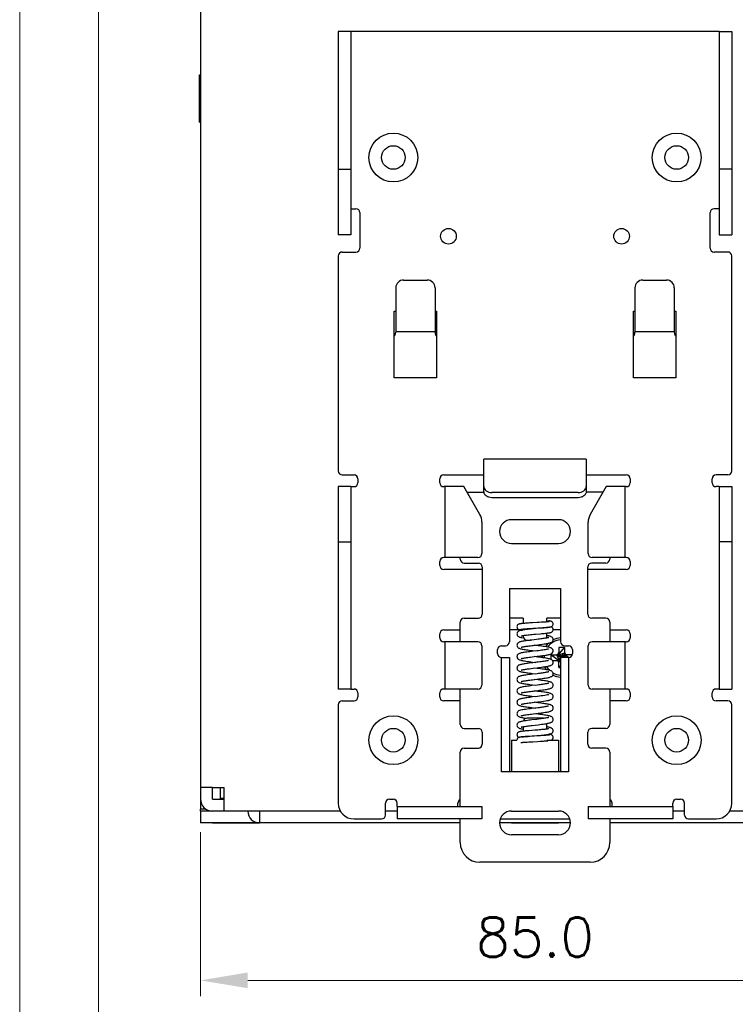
# Model space of a CAD drawing. Header units: millimetres. Extents: x 0 to 420, y 0 to 297.
# Tile 1 of 14: x 0 to 91, y 64 to 189. Entities that reach past the tile are written whole.
import ezdxf

# ---------------------------------------------------------------- set-up
doc = ezdxf.new("R2010")
doc.units = ezdxf.units.MM
doc.layers.get('0').update_dxf_attribs({"linetype": 'CONTINUOUS', "lineweight": 13})
doc.layers.get('Defpoints').update_dxf_attribs({"linetype": 'CONTINUOUS', "lineweight": 13})
doc.layers.add('Dimension', color=2, linetype='CONTINUOUS', lineweight=9)
doc.layers.add('Layer1', color=3, linetype='CONTINUOUS')
doc.styles.get("Standard").update_dxf_attribs({"font": 'romans.shx'})
doc.dimstyles.new('yutana', dxfattribs={"dimtxt": 3.5, "dimasz": 3, "dimexe": 1, "dimexo": 0.6, "dimgap": 1.5, "dimtad": 1, "dimdec": 1, "dimzin": 0, "dimdsep": 46, "dimtxsty": 'Standard', "dimcen": 0, "dimadec": 0, "dimazin": 0, "dimtp": 0.01, "dimtm": 0.01, "dimtfac": 1, "dimtdec": 1, "dimtmove": 0, "dimatfit": 3, "dimfxl": 1, "dimtolj": 1, "dimtzin": 0, "dimlwd": 0, "dimlwe": 0, "dimarcsym": 0})

# ---------------------------------------------------------------- blocks, each defined once
blk = doc.blocks.new('*D3')
at = {"layer": 'Defpoints', "color": 0, "ltscale": 5}
for p in [(22.98, 87.13), (107.98, 87.13), (107.98, 67.13)]:
    blk.add_point(p, dxfattribs=at)
at = {"layer": 'Dimension', "color": 0, "lineweight": 0, "ltscale": 5}
for p, q in [((22.98, 85.93), (22.98, 65.13)), ((107.98, 85.93), (107.98, 65.13)), ((28.98, 67.13), (101.98, 67.13))]:
    blk.add_line(p, q, dxfattribs=at)
at = {"layer": 'Dimension', "color": 0, "ltscale": 5}
for points in [[(28.98, 68.13), (28.98, 66.13), (22.98, 67.13)], [(101.98, 68.13), (101.98, 66.13), (107.98, 67.13)]]:
    blk.add_solid(points, dxfattribs=at)
at = {"layer": 'Dimension', "color": 0, "ltscale": 5, "insert": (65.48, 72.63), "char_height": 5, "attachment_point": 5}
blk.add_mtext('\\A1;85.0', dxfattribs=at)

msp = doc.modelspace()

# ---------------------------------------------------------------- linework, layer by layer
at = {"ltscale": 5}
for points in [[(0, 0), (420, 0), (420, 297), (0, 297)], [(10, 10), (410, 10), (410, 287), (10, 287)]]:
    msp.add_lwpolyline(points, close=True, dxfattribs=at)
at = {"layer": 'Layer1', "color": 7, "linetype": 'Continuous'}
for p, q in [((22.98, 208.12), (22.98, 88.88)), ((40.48, 187.63), (40.48, 161.83)), ((42.08, 187.63), (40.48, 187.63)), ((42.08, 187.63), (42.08, 161.83)), ((88.88, 187.63), (42.08, 187.63)), ((88.88, 187.63), (88.88, 161.83)), ((88.88, 187.63), (90.48, 187.63)), ((90.48, 187.63), (90.48, 161.83)), ((22.83, 176.13), (22.83, 182.13)), ((22.83, 182.13), (22.98, 182.13)), ((22.83, 176.13), (22.98, 176.13)), ((40.48, 170.13), (42.08, 170.13)), ((90.48, 170.13), (88.88, 170.13)), ((42.08, 165.13), (42.73, 165.13)), ((88.88, 165.13), (88.23, 165.13)), ((43.23, 164.63), (43.23, 160.13)), ((87.73, 160.13), (87.73, 164.63)), ((42.08, 161.83), (40.48, 161.83)), ((88.88, 161.83), (90.48, 161.83)), ((40.48, 159.13), (40.48, 131.83)), ((40.98, 159.63), (42.73, 159.63)), ((89.98, 159.63), (88.23, 159.63)), ((90.48, 131.83), (90.48, 159.13)), ((47.78, 155.07), (47.78, 149.43)), ((48.78, 156.07), (51.78, 156.07)), ((52.78, 155.07), (52.78, 149.43)), ((78.18, 155.07), (78.18, 149.43)), ((79.18, 156.07), (82.18, 156.07)), ((83.18, 155.07), (83.18, 149.43)), ((47.58, 143.63), (47.58, 152.13)), ((47.58, 152.13), (47.78, 152.13)), ((52.78, 152.13), (52.98, 152.13)), ((52.98, 152.13), (52.98, 143.63)), ((77.98, 152.13), (78.18, 152.13)), ((77.98, 143.63), (77.98, 152.13)), ((83.18, 152.13), (83.38, 152.13)), ((83.38, 152.13), (83.38, 143.63)), ((47.78, 149.53), (52.78, 149.53)), ((78.18, 149.53), (83.18, 149.53)), ((52.98, 143.63), (47.58, 143.63)), ((83.38, 143.63), (77.98, 143.63)), ((71.98, 133.33), (58.98, 133.33)), ((58.98, 129.84), (58.98, 133.33)), ((71.98, 133.33), (71.98, 129.84)), ((40.98, 131.33), (42.48, 131.33)), ((53.88, 131.33), (58.98, 131.33)), ((71.98, 131.33), (77.08, 131.33)), ((89.98, 131.33), (88.48, 131.33)), ((42.98, 130.83), (42.98, 130.33)), ((53.38, 130.33), (53.38, 130.83)), ((77.58, 130.83), (77.58, 130.33)), ((87.98, 130.33), (87.98, 130.83)), ((40.48, 129.83), (40.48, 104.13)), ((42.08, 129.83), (40.48, 129.83)), ((42.08, 129.83), (42.08, 104.13)), ((42.08, 129.83), (42.48, 129.83)), ((56.42, 129.83), (53.88, 129.83)), ((54.04, 129.83), (54.04, 120.83)), ((58.46, 126.3), (56.42, 129.83)), ((56.82, 129.13), (58.98, 129.13)), ((58.98, 129.19), (58.98, 129.84)), ((58.98, 129.17), (58.98, 129.13)), ((70.98, 129.07), (59.98, 129.07)), ((71.98, 129.84), (71.98, 129.13)), ((74.14, 129.13), (71.98, 129.13)), ((74.54, 129.83), (72.5, 126.3)), ((77.08, 129.83), (74.54, 129.83)), ((76.92, 120.83), (76.92, 129.83)), ((88.88, 129.83), (88.48, 129.83)), ((88.88, 129.83), (90.48, 129.83)), ((88.88, 129.83), (88.88, 104.13)), ((90.48, 129.83), (90.48, 104.13)), ((70.98, 128.43), (59.98, 128.43)), ((58.73, 125.3), (58.73, 121.33)), ((68.48, 125.63), (62.48, 125.63)), ((72.23, 121.33), (72.23, 125.3)), ((40.48, 122.83), (42.08, 122.83)), ((62.48, 122.63), (68.48, 122.63)), ((90.48, 122.83), (88.88, 122.83)), ((53.38, 119.83), (53.38, 120.33)), ((58.23, 120.83), (53.88, 120.83)), ((55.98, 120.63), (55.98, 120.83)), ((56.48, 120.13), (58.28, 120.13)), ((74.48, 120.13), (72.68, 120.13)), ((77.08, 120.83), (72.73, 120.83)), ((74.98, 120.83), (74.98, 120.63)), ((77.58, 120.33), (77.58, 119.83)), ((58.78, 119.33), (53.88, 119.33)), ((58.78, 119.63), (58.78, 113.63)), ((72.18, 113.63), (72.18, 119.63)), ((77.08, 119.33), (72.18, 119.33)), ((62.23, 116.9), (68.73, 116.9)), ((62.23, 116.9), (62.23, 110.13)), ((68.73, 116.9), (68.73, 110.13)), ((55.98, 110.13), (55.98, 112.63)), ((56.48, 113.13), (58.28, 113.13)), ((63.98, 113.13), (62.23, 113.13)), ((63.98, 113.13), (63.98, 112.46)), ((65.75, 112.57), (65.14, 112.53)), ((66.02, 112.59), (65.75, 112.57)), ((66.26, 112.6), (66.02, 112.59)), ((66.48, 112.61), (66.26, 112.6)), ((68.73, 113.13), (66.98, 113.13)), ((66.98, 112.65), (66.98, 113.13)), ((74.48, 113.13), (72.68, 113.13)), ((74.98, 112.63), (74.98, 110.13)), ((53.88, 111.63), (55.98, 111.63)), ((63.67, 111.63), (62.23, 111.63)), ((63.98, 111.76), (63.98, 111.63)), ((64.67, 111.81), (64.94, 111.82)), ((65.14, 112.53), (64.82, 112.52)), ((64.94, 111.82), (65.23, 111.84)), ((65.23, 111.84), (65.89, 111.88)), ((65.89, 111.88), (66.2, 111.9)), ((66.33, 111.87), (66.06, 111.84)), ((66.98, 111.93), (66.98, 111.95)), ((68.73, 111.63), (67.78, 111.63)), ((74.98, 111.63), (77.08, 111.63)), ((53.38, 110.63), (53.38, 111.13)), ((58.23, 110.13), (53.88, 110.13)), ((54.04, 110.13), (54.04, 104.13)), ((63.66, 110.69), (63.66, 110.69)), ((63.98, 110.93), (63.98, 110.83)), ((64.48, 110.33), (64.92, 110.33)), ((65.68, 110.43), (65.08, 110.35)), ((65.55, 111.1), (66.17, 111.15)), ((66.98, 110.83), (66.98, 111.23)), ((67, 110.92), (66.98, 110.93)), ((77.08, 110.13), (72.73, 110.13)), ((76.92, 104.13), (76.92, 110.13)), ((77.58, 111.13), (77.58, 110.63)), ((58.73, 109.63), (58.73, 104.63)), ((60.73, 108.63), (60.73, 109.13)), ((61.23, 109.63), (61.73, 109.63)), ((65.24, 109.67), (65.82, 109.74)), ((67.45, 109.36), (67.46, 109.36)), ((68.42, 108.43), (69.24, 109.4)), ((69.24, 109.4), (68.52, 109.4)), ((68.52, 109.4), (68.52, 108.74)), ((69.23, 109.63), (69.73, 109.63)), ((69.24, 109.4), (69.24, 108.74)), ((70.23, 109.13), (70.23, 108.63)), ((72.23, 104.63), (72.23, 109.63)), ((61.23, 108.13), (62.23, 108.13)), ((61.23, 93.63), (61.23, 108.13)), ((62.23, 108.13), (62.23, 93.63)), ((65.84, 108.18), (65.37, 108.24)), ((67.49, 108.49), (68.27, 108.49)), ((68.61, 107.67), (67.49, 108.49)), ((67.49, 108.49), (67.49, 107.9)), ((67.68, 107.77), (68.27, 107.77)), ((68.27, 108.49), (68.42, 108.59)), ((68.54, 107.83), (68.27, 108.49)), ((68.58, 107.68), (68.27, 107.77)), ((68.42, 107.68), (68.27, 107.77)), ((68.4, 108.29), (68.42, 108.59)), ((68.88, 108.13), (68.4, 108.3)), ((68.88, 108.13), (68.41, 108.33)), ((68.42, 108.59), (68.52, 108.74)), ((68.49, 108.44), (68.42, 108.39)), ((68.68, 107.65), (68.42, 107.68)), ((68.52, 107.52), (68.42, 107.68)), ((68.45, 108.51), (68.52, 108.74)), ((68.73, 108.08), (68.47, 107.99)), ((68.73, 108.07), (68.48, 107.96)), ((68.49, 108.44), (68.53, 108.47)), ((68.73, 107.61), (68.52, 107.52)), ((68.55, 107.8), (68.54, 107.83)), ((68.73, 107.98), (68.55, 107.79)), ((68.57, 107.77), (68.55, 107.8)), ((68.88, 108.13), (68.56, 108.48)), ((68.58, 107.74), (68.57, 107.77)), ((68.58, 107.74), (68.64, 107.66)), ((68.62, 108.51), (69.24, 108.74)), ((68.73, 107.79), (68.67, 107.65)), ((68.73, 107.64), (68.68, 107.65)), ((68.71, 107.65), (68.7, 107.65)), ((68.88, 108.13), (68.71, 108.55)), ((68.73, 107.71), (68.71, 107.65)), ((68.88, 108.13), (68.73, 108.55)), ((69.73, 108.13), (68.73, 108.13)), ((68.73, 108.13), (68.73, 93.63)), ((68.88, 108.13), (69.05, 108.62)), ((68.88, 108.13), (69.07, 108.61)), ((68.88, 108.13), (69.21, 108.49)), ((68.88, 108.13), (69.29, 108.3)), ((68.88, 108.13), (69.3, 108.28)), ((68.98, 108.62), (69.04, 108.62)), ((69.04, 108.62), (69.33, 108.59)), ((69.18, 108.55), (69.14, 108.6)), ((69.18, 108.55), (69.2, 108.52)), ((69.2, 108.58), (69.49, 108.49)), ((69.21, 108.58), (69.78, 108.14)), ((69.23, 108.45), (69.35, 108.13)), ((69.24, 108.74), (69.33, 108.59)), ((69.33, 108.59), (69.49, 108.49)), ((69.33, 108.19), (69.35, 108.13)), ((70.21, 108.49), (69.49, 108.49)), ((69.73, 108.13), (69.73, 93.63)), ((68.52, 106.86), (68.52, 107.52)), ((68.73, 107.12), (68.52, 106.86)), ((68.52, 106.86), (68.73, 106.86)), ((65.74, 106.08), (65.15, 106.01)), ((65.17, 106.11), (65.58, 106.06)), ((42.08, 104.13), (40.48, 104.13)), ((42.08, 104.13), (42.48, 104.13)), ((58.23, 104.13), (53.88, 104.13)), ((55.98, 99.63), (55.98, 104.13)), ((65, 104.68), (65.17, 104.66)), ((65.79, 104.64), (65.09, 104.56)), ((65.17, 104.66), (65.58, 104.61)), ((65.25, 103.87), (65.83, 103.94)), ((77.08, 104.13), (72.73, 104.13)), ((74.98, 104.13), (74.98, 99.63)), ((88.88, 104.13), (88.48, 104.13)), ((88.88, 104.13), (90.48, 104.13)), ((40.98, 102.63), (42.48, 102.63)), ((42.98, 103.63), (42.98, 103.13)), ((53.38, 103.13), (53.38, 103.63)), ((55.98, 102.63), (53.88, 102.63)), ((65.81, 103.19), (65.17, 103.12)), ((67.07, 103.38), (67.07, 103.38)), ((67.18, 102.69), (67.18, 102.69)), ((77.08, 102.63), (74.98, 102.63)), ((77.58, 103.63), (77.58, 103.13)), ((87.98, 103.13), (87.98, 103.63)), ((89.98, 102.63), (88.48, 102.63)), ((40.48, 102.13), (40.48, 89.63)), ((63.4, 101.34), (63.39, 101.34)), ((65.83, 101.74), (65.09, 101.66)), ((65.15, 102.41), (65.83, 102.49)), ((65.28, 101.75), (65.58, 101.71)), ((65.82, 102.39), (65.37, 102.44)), ((90.48, 89.63), (90.48, 102.13)), ((63.19, 101.06), (63.18, 100.99)), ((63.74, 100.74), (63.75, 100.74)), ((64.06, 100.07), (63.93, 100.04)), ((66.48, 100.43), (64.48, 100.43)), ((65.72, 100.28), (65.09, 100.21)), ((65.25, 100.97), (65.89, 101.05)), ((66.57, 100.39), (66.42, 100.37)), ((66.7, 100.41), (66.57, 100.39)), ((56.48, 99.13), (58.28, 99.13)), ((63.98, 99.35), (63.98, 98.77)), ((65.44, 98.89), (64.7, 98.83)), ((65.1, 99.51), (65.89, 99.6)), ((66.98, 99.75), (67.1, 99.78)), ((66.98, 99.05), (66.98, 99.75)), ((74.48, 99.13), (72.68, 99.13)), ((58.78, 98.63), (58.78, 97.13)), ((62.48, 97.63), (63.18, 97.63)), ((62.48, 97.63), (62.48, 93.63)), ((63.18, 98.33), (63.18, 98.33)), ((63.72, 98.04), (63.65, 98.03)), ((63.8, 98.04), (63.72, 98.04)), ((64.38, 98.11), (64.6, 98.12)), ((64.6, 98.12), (64.84, 98.14)), ((65.12, 98.14), (64.79, 98.12)), ((64.84, 98.14), (65.39, 98.19)), ((65.9, 98.18), (65.12, 98.14)), ((65.39, 98.19), (65.7, 98.21)), ((66.17, 98.2), (65.9, 98.18)), ((66.42, 98.22), (66.17, 98.2)), ((66.98, 98.26), (66.98, 98.34)), ((66.98, 97.63), (68.48, 97.63)), ((68.48, 97.63), (68.48, 93.63)), ((72.18, 97.13), (72.18, 98.63)), ((56.48, 96.63), (58.28, 96.63)), ((64.47, 97.4), (64.69, 97.41)), ((64.69, 97.41), (64.93, 97.43)), ((64.93, 97.43), (65.2, 97.44)), ((65.2, 97.44), (65.79, 97.48)), ((65.79, 97.48), (66.12, 97.5)), ((74.48, 96.63), (72.68, 96.63)), ((55.98, 89.23), (55.98, 96.13)), ((74.98, 96.13), (74.98, 89.23)), ((62.48, 93.63), (61.23, 93.63)), ((68.48, 93.63), (62.48, 93.63)), ((69.73, 93.63), (68.48, 93.63)), ((24.48, 91.63), (22.98, 91.63)), ((24.48, 91.63), (25.98, 91.63)), ((24.48, 90.13), (24.48, 91.63)), ((25.48, 91.63), (25.48, 90.23)), ((25.98, 88.63), (25.98, 91.63)), ((24.48, 90.13), (25.98, 90.13)), ((25.98, 90.23), (25.48, 90.23)), ((46.98, 90.13), (47.48, 90.13)), ((83.48, 90.13), (83.98, 90.13)), ((23.65, 88.88), (22.98, 88.88)), ((22.98, 88.63), (22.98, 88.88)), ((46.48, 88.13), (46.48, 89.63)), ((47.98, 89.23), (47.98, 89.63)), ((47.98, 89.23), (58.73, 89.23)), ((47.98, 89.23), (47.98, 87.63)), ((55.68, 89.23), (55.68, 89.63)), ((58.73, 89.23), (58.73, 87.63)), ((72.23, 89.23), (82.98, 89.23)), ((72.23, 89.23), (72.23, 87.63)), ((75.28, 89.23), (75.28, 89.63)), ((82.98, 89.23), (82.98, 89.63)), ((82.98, 89.23), (82.98, 87.63)), ((84.48, 88.13), (84.48, 89.63)), ((40.75, 88.63), (22.98, 88.63)), ((22.98, 88.63), (22.98, 87.13)), ((30.48, 88.63), (30.48, 87.08)), ((42.48, 87.63), (45.98, 87.63)), ((47.98, 88.63), (46.48, 88.63)), ((58.73, 87.63), (47.98, 87.63)), ((55.98, 84.63), (55.98, 87.63)), ((61.07, 87.63), (69.89, 87.63)), ((62.48, 88.63), (68.48, 88.63)), ((82.98, 87.63), (72.23, 87.63)), ((74.98, 87.63), (74.98, 84.63)), ((84.48, 88.63), (82.98, 88.63)), ((84.98, 87.63), (88.48, 87.63)), ((106.48, 88.63), (90.21, 88.63)), ((55.98, 87.13), (22.98, 87.13)), ((24.48, 87.08), (24.48, 87.13)), ((30.48, 87.08), (24.48, 87.08)), ((69.97, 87.13), (60.99, 87.13)), ((62.48, 87.08), (62.48, 87.13)), ((68.48, 87.08), (62.48, 87.08)), ((68.48, 87.08), (68.48, 87.13)), ((107.98, 87.13), (74.98, 87.13)), ((68.48, 85.63), (62.48, 85.63)), ((72.48, 82.13), (58.48, 82.13))]:
    msp.add_line(p, q, dxfattribs=at)
for points in [[(67.01, 112.66), (66.94, 112.65), (66.86, 112.64), (66.77, 112.64), (66.68, 112.63), (66.59, 112.62), (66.48, 112.61)], [(67.29, 112.69), (67.29, 112.69), (67.29, 112.69), (67.28, 112.69), (67.25, 112.68), (67.22, 112.68), (67.18, 112.67), (67.13, 112.67), (67.07, 112.66), (67.01, 112.66)], [(67.78, 112.38), (67.77, 112.45), (67.74, 112.54), (67.69, 112.61), (67.63, 112.67), (67.57, 112.7), (67.52, 112.73), (67.48, 112.74), (67.43, 112.75), (67.39, 112.76), (67.34, 112.77), (67.28, 112.78), (67.23, 112.78)], [(64.82, 112.52), (64.66, 112.51), (64.52, 112.5), (64.38, 112.49), (64.25, 112.48), (64.13, 112.47), (64.02, 112.46), (63.93, 112.45), (63.84, 112.44), (63.77, 112.44), (63.7, 112.43), (63.64, 112.42), (63.59, 112.41), (63.54, 112.4), (63.49, 112.39), (63.45, 112.38), (63.39, 112.36), (63.33, 112.32), (63.27, 112.27), (63.22, 112.19), (63.19, 112.1), (63.18, 112.03)], [(63.18, 112.03), (63.19, 111.96), (63.22, 111.87), (63.27, 111.8), (63.33, 111.74), (63.39, 111.7), (63.44, 111.68), (63.49, 111.67), (63.53, 111.66), (63.58, 111.65), (63.64, 111.64), (63.7, 111.63), (63.77, 111.62), (63.85, 111.61), (63.86, 111.61)], [(65.27, 111.77), (65.09, 111.76), (64.9, 111.74), (64.71, 111.72), (64.52, 111.7), (64.34, 111.68), (64.17, 111.66), (64.02, 111.64), (63.88, 111.62), (63.77, 111.6), (63.67, 111.58), (63.58, 111.55), (63.5, 111.53), (63.42, 111.5), (63.35, 111.45), (63.28, 111.39), (63.22, 111.31), (63.19, 111.21), (63.18, 111.14)], [(63.66, 111.72), (63.66, 111.72), (63.67, 111.72), (63.68, 111.72), (63.71, 111.72), (63.74, 111.73), (63.78, 111.73), (63.83, 111.74), (63.89, 111.75), (63.96, 111.75)], [(63.96, 111.75), (64.04, 111.76), (64.12, 111.77), (64.22, 111.78), (64.32, 111.78), (64.43, 111.79), (64.54, 111.8), (64.67, 111.81)], [(66.06, 111.84), (65.61, 111.8), (65.27, 111.77)], [(66.17, 111.15), (66.34, 111.17), (66.51, 111.18), (66.65, 111.2), (66.79, 111.21), (66.91, 111.22), (67.02, 111.24), (67.12, 111.25), (67.21, 111.26), (67.28, 111.27), (67.35, 111.28), (67.41, 111.29), (67.46, 111.31), (67.51, 111.32), (67.56, 111.34), (67.62, 111.38), (67.69, 111.43), (67.74, 111.51), (67.77, 111.6), (67.78, 111.68)], [(66.2, 111.9), (66.35, 111.91), (66.49, 111.91), (66.62, 111.92), (66.75, 111.93), (66.86, 111.94), (66.96, 111.95), (67.05, 111.96), (67.13, 111.97), (67.2, 111.97), (67.27, 111.98)], [(67.02, 111.94), (66.95, 111.93), (66.87, 111.92), (66.78, 111.91), (66.68, 111.9), (66.57, 111.89), (66.46, 111.88), (66.33, 111.87)], [(67.28, 111.98), (67.28, 111.98), (67.27, 111.98), (67.26, 111.97), (67.23, 111.97), (67.19, 111.96), (67.14, 111.95), (67.09, 111.95), (67.02, 111.94)], [(67.27, 111.98), (67.33, 111.99), (67.38, 112), (67.42, 112.01), (67.47, 112.02), (67.51, 112.03), (67.57, 112.05), (67.63, 112.09), (67.69, 112.14), (67.74, 112.22), (67.77, 112.31), (67.78, 112.38)], [(67.78, 111.68), (67.77, 111.75), (67.74, 111.84), (67.69, 111.92), (67.62, 111.97), (67.56, 112.01), (67.51, 112.03)], [(63.18, 111.14), (63.19, 111.06), (63.22, 110.97), (63.27, 110.89), (63.33, 110.83), (63.39, 110.79), (63.46, 110.76), (63.52, 110.73), (63.59, 110.71), (63.66, 110.69)], [(64.51, 110.28), (64.35, 110.26), (64.19, 110.24), (64.05, 110.22), (63.93, 110.19), (63.82, 110.17), (63.72, 110.15), (63.63, 110.13), (63.55, 110.11), (63.48, 110.08), (63.42, 110.05), (63.35, 110.01), (63.28, 109.95), (63.23, 109.87), (63.19, 109.77), (63.18, 109.69)], [(63.66, 110.69), (63.82, 110.66), (64.03, 110.62), (64.04, 110.62)], [(63.73, 110.87), (63.73, 110.87), (63.75, 110.88), (63.79, 110.89), (63.85, 110.9), (63.93, 110.92)], [(63.93, 110.92), (64.02, 110.93), (64.13, 110.95), (64.25, 110.97), (64.39, 110.99), (64.55, 111), (64.72, 111.02), (64.91, 111.04), (65.11, 111.06), (65.33, 111.08), (65.55, 111.1)], [(65.08, 110.35), (64.88, 110.33), (64.69, 110.31), (64.51, 110.28)], [(67.22, 110.67), (67.22, 110.67), (67.2, 110.66), (67.16, 110.65), (67.1, 110.64), (67.03, 110.62), (66.95, 110.6), (66.85, 110.58), (66.74, 110.57), (66.62, 110.55), (66.49, 110.53), (66.35, 110.51), (66.2, 110.49), (66.03, 110.47), (65.86, 110.45), (65.68, 110.43)], [(65.82, 109.74), (66.03, 109.77), (66.24, 109.79), (66.44, 109.82), (66.63, 109.85), (66.8, 109.87), (66.95, 109.9), (67.08, 109.92), (67.19, 109.94), (67.29, 109.97), (67.38, 109.99), (67.46, 110.02), (67.53, 110.05), (67.61, 110.09), (67.68, 110.15), (67.73, 110.24), (67.77, 110.34), (67.78, 110.41)], [(67.78, 110.41), (67.77, 110.49), (67.73, 110.59), (67.68, 110.67), (67.61, 110.73), (67.54, 110.77), (67.47, 110.81), (67.4, 110.83), (67.32, 110.86), (67.23, 110.88), (67.12, 110.9), (67, 110.92)], [(63.18, 109.69), (63.19, 109.61), (63.22, 109.51), (63.28, 109.43), (63.35, 109.37), (63.42, 109.33), (63.49, 109.3), (63.56, 109.27), (63.64, 109.25), (63.73, 109.23), (63.84, 109.2), (63.95, 109.18), (64.08, 109.16), (64.22, 109.14), (64.38, 109.11), (64.55, 109.09), (64.74, 109.07), (64.94, 109.04), (65.15, 109.02), (65.58, 108.96)], [(65.7, 108.98), (65.24, 108.92), (65.02, 108.9), (64.81, 108.87), (64.61, 108.85), (64.43, 108.82), (64.26, 108.8), (64.11, 108.77), (63.97, 108.75), (63.85, 108.73), (63.74, 108.71), (63.65, 108.68), (63.57, 108.66), (63.49, 108.63), (63.42, 108.6), (63.35, 108.56), (63.28, 108.5), (63.23, 108.42), (63.19, 108.32), (63.18, 108.24)], [(63.74, 109.44), (63.74, 109.44), (63.75, 109.44), (63.77, 109.45), (63.81, 109.46), (63.87, 109.47), (63.94, 109.49), (64.02, 109.5), (64.11, 109.52), (64.22, 109.54), (64.34, 109.56), (64.46, 109.57), (64.6, 109.59), (64.74, 109.61), (64.9, 109.63), (65.06, 109.65), (65.24, 109.67)], [(67.46, 109.36), (67.35, 109.4), (67.21, 109.43), (67.06, 109.46), (66.89, 109.49), (66.7, 109.52), (66.5, 109.55), (66.29, 109.58), (66.08, 109.61), (65.86, 109.63), (65.37, 109.69)], [(67.21, 109.22), (67.21, 109.22), (67.21, 109.22), (67.19, 109.21), (67.14, 109.2), (67.08, 109.18), (66.99, 109.16), (66.89, 109.14), (66.77, 109.12), (66.63, 109.1), (66.48, 109.08), (66.31, 109.05), (66.12, 109.03), (65.91, 109), (65.7, 108.98)], [(65.77, 108.29), (65.97, 108.31), (66.15, 108.33), (66.33, 108.36), (66.49, 108.38), (66.65, 108.4), (66.79, 108.42), (66.92, 108.44), (67.04, 108.46), (67.14, 108.48), (67.24, 108.5), (67.32, 108.52), (67.4, 108.55), (67.47, 108.57), (67.54, 108.6), (67.61, 108.65), (67.67, 108.7), (67.73, 108.79), (67.77, 108.89), (67.78, 108.96)], [(67.78, 108.96), (67.77, 109.03), (67.74, 109.13), (67.69, 109.21), (67.63, 109.27), (67.57, 109.31), (67.51, 109.34), (67.45, 109.36)], [(63.18, 108.24), (63.19, 108.17), (63.22, 108.07), (63.28, 107.98), (63.35, 107.92), (63.42, 107.88), (63.5, 107.84), (63.58, 107.82), (63.67, 107.79), (63.77, 107.77), (63.88, 107.74), (64.01, 107.72), (64.16, 107.7), (64.33, 107.67), (64.53, 107.64), (64.74, 107.62), (64.96, 107.59), (65.18, 107.56), (65.58, 107.51)], [(63.75, 107.99), (63.74, 107.99), (63.74, 107.99), (63.77, 107.99), (63.81, 108.01), (63.87, 108.02), (63.95, 108.04), (64.04, 108.06), (64.15, 108.08), (64.27, 108.1), (64.41, 108.12), (64.56, 108.14), (64.73, 108.16), (64.92, 108.19), (65.13, 108.21), (65.35, 108.24), (65.77, 108.29)], [(67.21, 107.77), (67.21, 107.77), (67.21, 107.77), (67.19, 107.76), (67.15, 107.75), (67.09, 107.73), (67.02, 107.72), (66.93, 107.7), (66.82, 107.68), (66.71, 107.66), (66.57, 107.64), (66.43, 107.62), (66.27, 107.6), (66.09, 107.58), (65.9, 107.55), (65.69, 107.53)], [(67.78, 107.51), (67.77, 107.6), (67.73, 107.7), (67.67, 107.78), (67.61, 107.83), (67.54, 107.88), (67.47, 107.91), (67.4, 107.93), (67.32, 107.96), (67.23, 107.98), (67.12, 108), (67.01, 108.02), (66.88, 108.04), (66.74, 108.07), (66.59, 108.09), (66.42, 108.11), (66.24, 108.14), (66.04, 108.16), (65.84, 108.18)], [(68.4, 108.31), (68.41, 108.36), (68.43, 108.45), (68.45, 108.51)], [(68.44, 108.06), (68.42, 108.14), (68.4, 108.23), (68.4, 108.29)], [(68.53, 108.47), (68.58, 108.5), (68.62, 108.51)], [(68.7, 107.65), (68.63, 107.66), (68.58, 107.68)], [(68.84, 108.59), (68.9, 108.61), (68.98, 108.62)], [(69.03, 108.62), (69.06, 108.62), (69.14, 108.6), (69.2, 108.58)], [(69.2, 108.52), (69.22, 108.48), (69.23, 108.45)], [(64.51, 107.38), (64.38, 107.37), (64.24, 107.35), (64.11, 107.33), (63.99, 107.3), (63.88, 107.28), (63.78, 107.26), (63.69, 107.24), (63.61, 107.22), (63.54, 107.2), (63.47, 107.17), (63.4, 107.14), (63.34, 107.1), (63.28, 107.04), (63.22, 106.96), (63.19, 106.86), (63.18, 106.79)], [(63.18, 106.79), (63.19, 106.72), (63.22, 106.61), (63.28, 106.53), (63.35, 106.47), (63.42, 106.43), (63.48, 106.4), (63.55, 106.37), (63.63, 106.35), (63.71, 106.33), (63.81, 106.31), (63.91, 106.29), (64.03, 106.27), (64.16, 106.25), (64.3, 106.23), (64.45, 106.2), (64.62, 106.18), (64.79, 106.16), (64.97, 106.14), (65.17, 106.11)], [(63.74, 106.53), (63.74, 106.54), (63.76, 106.54), (63.79, 106.55), (63.84, 106.57), (63.9, 106.58), (63.98, 106.6), (64.07, 106.61), (64.17, 106.63), (64.29, 106.65), (64.41, 106.67), (64.53, 106.68)], [(65.69, 107.53), (65.22, 107.47), (64.98, 107.44), (64.73, 107.41), (64.51, 107.38)], [(64.53, 106.68), (64.76, 106.71), (65, 106.74), (65.24, 106.77)], [(65.24, 106.77), (65.7, 106.83), (65.91, 106.85), (66.12, 106.88), (66.31, 106.9), (66.48, 106.93), (66.64, 106.95), (66.79, 106.97), (66.93, 106.99), (67.05, 107.01), (67.16, 107.04), (67.25, 107.06), (67.34, 107.08), (67.41, 107.1), (67.48, 107.13), (67.55, 107.16), (67.62, 107.2), (67.68, 107.26), (67.74, 107.34), (67.77, 107.44), (67.78, 107.51)], [(67.78, 106.06), (67.77, 106.14), (67.73, 106.24), (67.67, 106.33), (67.61, 106.38), (67.54, 106.43), (67.47, 106.46), (67.4, 106.48), (67.31, 106.51), (67.22, 106.53), (67.11, 106.55), (66.99, 106.58), (66.86, 106.6), (66.71, 106.62), (66.55, 106.64), (66.37, 106.67), (66.18, 106.69), (65.97, 106.72), (65.76, 106.74), (65.37, 106.79)], [(67.22, 106.32), (67.21, 106.32), (67.18, 106.31), (67.14, 106.3), (67.09, 106.28), (67.02, 106.27), (66.94, 106.25), (66.85, 106.23), (66.75, 106.22), (66.63, 106.2), (66.51, 106.18), (66.38, 106.16), (66.23, 106.14), (66.08, 106.12), (65.91, 106.1), (65.74, 106.08)], [(65.15, 106.01), (64.94, 105.99), (64.73, 105.96), (64.52, 105.93), (64.33, 105.91), (64.16, 105.88), (64.01, 105.86), (63.88, 105.83), (63.76, 105.81), (63.67, 105.79), (63.58, 105.76), (63.5, 105.74), (63.42, 105.7), (63.35, 105.66), (63.28, 105.6), (63.22, 105.51), (63.19, 105.41), (63.18, 105.34)], [(63.18, 105.34), (63.19, 105.27), (63.22, 105.17), (63.27, 105.09), (63.34, 105.03), (63.4, 104.99), (63.47, 104.95), (63.54, 104.93), (63.61, 104.91), (63.7, 104.88), (63.8, 104.86), (63.91, 104.84), (64.03, 104.82), (64.16, 104.8), (64.31, 104.77), (64.48, 104.75), (64.65, 104.73), (64.84, 104.7), (65, 104.68)], [(63.74, 105.09), (63.74, 105.09), (63.76, 105.09), (63.79, 105.1), (63.83, 105.11), (63.89, 105.13), (63.96, 105.14), (64.05, 105.16), (64.15, 105.18), (64.26, 105.19), (64.38, 105.21), (64.51, 105.23), (64.66, 105.25), (64.81, 105.27), (64.97, 105.29), (65.15, 105.31)], [(65.15, 105.31), (65.73, 105.38), (65.94, 105.41), (66.17, 105.43), (66.38, 105.46), (66.58, 105.49), (66.77, 105.52), (66.92, 105.54), (67.06, 105.57), (67.18, 105.59), (67.28, 105.61), (67.37, 105.64), (67.46, 105.67), (67.53, 105.7), (67.61, 105.74), (67.68, 105.81), (67.74, 105.89), (67.77, 105.99), (67.78, 106.06)], [(67.78, 104.61), (67.77, 104.69), (67.73, 104.8), (67.67, 104.88), (67.61, 104.94), (67.54, 104.98), (67.46, 105.01), (67.39, 105.04), (67.3, 105.06), (67.21, 105.08), (67.1, 105.11), (66.97, 105.13), (66.83, 105.15), (66.67, 105.18), (66.5, 105.2), (66.31, 105.23), (66.11, 105.25), (65.89, 105.28), (65.37, 105.34)], [(65.09, 104.56), (64.91, 104.53), (64.73, 104.51), (64.55, 104.49), (64.38, 104.47), (64.21, 104.44), (64.06, 104.42), (63.91, 104.39), (63.79, 104.37), (63.68, 104.34), (63.58, 104.31), (63.5, 104.29), (63.43, 104.25), (63.35, 104.21), (63.29, 104.15), (63.23, 104.07), (63.19, 103.97), (63.18, 103.89)], [(63.18, 103.89), (63.19, 103.81), (63.23, 103.71), (63.28, 103.63), (63.35, 103.57), (63.42, 103.53), (63.49, 103.5), (63.57, 103.47), (63.66, 103.44), (63.75, 103.42), (63.87, 103.4), (64, 103.37), (64.15, 103.35), (64.31, 103.32), (64.49, 103.3), (64.68, 103.27), (64.88, 103.25), (65.08, 103.22), (65.58, 103.16)], [(63.74, 103.64), (63.74, 103.64), (63.76, 103.64), (63.8, 103.65), (63.85, 103.67), (63.91, 103.68), (63.99, 103.7), (64.09, 103.72), (64.19, 103.73), (64.31, 103.75), (64.44, 103.77), (64.59, 103.79), (64.74, 103.81), (64.9, 103.83), (65.07, 103.85), (65.25, 103.87)], [(67.78, 103.16), (67.77, 103.25), (67.73, 103.35), (67.68, 103.43), (67.61, 103.48), (67.54, 103.53), (67.47, 103.56), (67.4, 103.58), (67.32, 103.61), (67.23, 103.63), (67.12, 103.65), (67.01, 103.67), (66.88, 103.69), (66.74, 103.72), (66.58, 103.74), (66.42, 103.76), (66.24, 103.79), (66.04, 103.81), (65.84, 103.83), (65.37, 103.89)], [(67.22, 104.87), (67.21, 104.87), (67.2, 104.86), (67.16, 104.85), (67.11, 104.84), (67.04, 104.82), (66.97, 104.81), (66.88, 104.79), (66.78, 104.77), (66.66, 104.75), (66.54, 104.74), (66.41, 104.72), (66.27, 104.7), (66.12, 104.68), (65.96, 104.66), (65.79, 104.64)], [(65.83, 103.94), (66.03, 103.97), (66.23, 103.99), (66.42, 104.02), (66.61, 104.04), (66.78, 104.07), (66.94, 104.09), (67.08, 104.12), (67.2, 104.14), (67.3, 104.17), (67.39, 104.19), (67.47, 104.22), (67.54, 104.25), (67.61, 104.3), (67.68, 104.35), (67.73, 104.44), (67.77, 104.54), (67.78, 104.61)], [(65.17, 103.12), (64.98, 103.09), (64.8, 103.07), (64.62, 103.05), (64.46, 103.03), (64.31, 103), (64.17, 102.98), (64.04, 102.96), (63.92, 102.94), (63.81, 102.92), (63.72, 102.9), (63.63, 102.88), (63.56, 102.86), (63.49, 102.83), (63.42, 102.8), (63.35, 102.76), (63.28, 102.7), (63.23, 102.62), (63.19, 102.52), (63.18, 102.44)], [(67.07, 103.38), (66.91, 103.35), (66.71, 103.31), (66.49, 103.28), (66.26, 103.25), (66.03, 103.22), (65.81, 103.19)], [(65.83, 102.49), (66.08, 102.52), (66.32, 102.55), (66.56, 102.59), (66.79, 102.62), (67, 102.66), (67.18, 102.69)], [(67.22, 103.42), (67.22, 103.42), (67.2, 103.41), (67.17, 103.4), (67.12, 103.39), (67.07, 103.38)], [(67.18, 102.69), (67.25, 102.71), (67.34, 102.73), (67.42, 102.75), (67.49, 102.78), (67.55, 102.81), (67.62, 102.85), (67.68, 102.91), (67.74, 102.99), (67.77, 103.09), (67.78, 103.16)], [(63.18, 102.44), (63.19, 102.36), (63.22, 102.26), (63.28, 102.18), (63.35, 102.12), (63.42, 102.08), (63.49, 102.05), (63.56, 102.02), (63.65, 102), (63.74, 101.97), (63.84, 101.95), (63.96, 101.93), (64.1, 101.91), (64.25, 101.88), (64.43, 101.86), (64.62, 101.83), (64.83, 101.81), (65.05, 101.78), (65.28, 101.75)], [(63.4, 101.34), (63.34, 101.3), (63.28, 101.24), (63.22, 101.16), (63.19, 101.06)], [(65.09, 101.66), (64.88, 101.63), (64.68, 101.61), (64.48, 101.58), (64.29, 101.55), (64.11, 101.52), (63.94, 101.5), (63.79, 101.47), (63.64, 101.43), (63.51, 101.39), (63.39, 101.34)], [(63.74, 102.19), (63.74, 102.19), (63.76, 102.19), (63.8, 102.21), (63.86, 102.22), (63.94, 102.24), (64.04, 102.26), (64.15, 102.28), (64.28, 102.3), (64.42, 102.32), (64.58, 102.34), (64.75, 102.36), (64.94, 102.39), (65.15, 102.41)], [(67.78, 101.71), (67.77, 101.79), (67.73, 101.89), (67.68, 101.98), (67.61, 102.03), (67.54, 102.07), (67.47, 102.11), (67.4, 102.13), (67.32, 102.16), (67.23, 102.18), (67.13, 102.2), (67.01, 102.22), (66.88, 102.24), (66.74, 102.27), (66.58, 102.29), (66.41, 102.31), (66.23, 102.34), (66.03, 102.36), (65.82, 102.39)], [(67.21, 101.97), (67.21, 101.97), (67.21, 101.97), (67.19, 101.96), (67.16, 101.95), (67.1, 101.94), (67.04, 101.92), (66.96, 101.91), (66.87, 101.89), (66.78, 101.87), (66.67, 101.86), (66.55, 101.84), (66.43, 101.82), (66.29, 101.8), (66.15, 101.78), (65.99, 101.76), (65.83, 101.74)], [(65.89, 101.05), (66.1, 101.08), (66.28, 101.1), (66.46, 101.12), (66.62, 101.15), (66.77, 101.17), (66.9, 101.19), (67.03, 101.21), (67.14, 101.23), (67.24, 101.25), (67.33, 101.28), (67.4, 101.3), (67.48, 101.33), (67.54, 101.36), (67.61, 101.4), (67.68, 101.45), (67.73, 101.53), (67.77, 101.63), (67.78, 101.71)], [(63.18, 100.99), (63.19, 100.91), (63.22, 100.81), (63.28, 100.73), (63.35, 100.67), (63.42, 100.63), (63.49, 100.6), (63.57, 100.57), (63.65, 100.55), (63.75, 100.52), (63.86, 100.5), (63.98, 100.48), (64.12, 100.45), (64.27, 100.43), (64.38, 100.41)], [(63.93, 100.04), (63.82, 100.02), (63.72, 100), (63.63, 99.98), (63.55, 99.96), (63.48, 99.93), (63.41, 99.9), (63.35, 99.86), (63.28, 99.8), (63.22, 99.72), (63.19, 99.62), (63.18, 99.54)], [(63.75, 100.74), (63.78, 100.75), (63.84, 100.76), (63.91, 100.78), (64, 100.8), (64.11, 100.82), (64.24, 100.84), (64.37, 100.86), (64.52, 100.88), (64.68, 100.9), (64.86, 100.93), (65.05, 100.95), (65.25, 100.97)], [(65.09, 100.21), (64.88, 100.18), (64.69, 100.16), (64.51, 100.13), (64.35, 100.11), (64.19, 100.09), (64.06, 100.07)], [(67.78, 100.26), (67.77, 100.34), (67.73, 100.44), (67.68, 100.52), (67.61, 100.58), (67.54, 100.63), (67.47, 100.66), (67.39, 100.69), (67.3, 100.71), (67.2, 100.73), (67.09, 100.76), (66.97, 100.78), (66.83, 100.8), (66.67, 100.83), (66.49, 100.85), (66.3, 100.88), (66.1, 100.9), (65.88, 100.93), (65.37, 100.99)], [(66.42, 100.37), (66.26, 100.35), (66.1, 100.33), (65.92, 100.3), (65.72, 100.28)], [(67.22, 100.52), (67.21, 100.52), (67.19, 100.51), (67.15, 100.5), (67.09, 100.48), (67.02, 100.47), (66.92, 100.45), (66.82, 100.43), (66.7, 100.41)], [(67.1, 99.78), (67.21, 99.8), (67.31, 99.82), (67.39, 99.84), (67.47, 99.87), (67.54, 99.9), (67.61, 99.94), (67.68, 100), (67.73, 100.09), (67.77, 100.19), (67.78, 100.26)], [(63.18, 99.54), (63.19, 99.46), (63.22, 99.36), (63.28, 99.28), (63.34, 99.23), (63.41, 99.18), (63.47, 99.15), (63.54, 99.13), (63.62, 99.1), (63.71, 99.08), (63.8, 99.06), (63.91, 99.04), (63.98, 99.03)], [(63.75, 99.29), (63.74, 99.29), (63.74, 99.29), (63.77, 99.29), (63.81, 99.31), (63.86, 99.32), (63.93, 99.34)], [(63.93, 99.34), (64.02, 99.35), (64.12, 99.37), (64.22, 99.39), (64.34, 99.41), (64.48, 99.43), (64.62, 99.45), (64.77, 99.47), (64.93, 99.49), (65.1, 99.51)], [(64.7, 98.83), (64.54, 98.82), (64.39, 98.81), (64.25, 98.8), (64.13, 98.78), (64.01, 98.77)], [(67.02, 99.05), (66.93, 99.04), (66.83, 99.03), (66.72, 99.01), (66.6, 99), (66.47, 98.98), (66.32, 98.97), (66.17, 98.95), (66, 98.94), (65.82, 98.92), (65.63, 98.91), (65.44, 98.89)], [(65.89, 99.6), (66.1, 99.63), (66.31, 99.65), (66.51, 99.68), (66.68, 99.7), (66.84, 99.73), (66.98, 99.75)], [(66.97, 98.34), (67.08, 98.36), (67.18, 98.37), (67.27, 98.39), (67.35, 98.41), (67.42, 98.43), (67.48, 98.45), (67.55, 98.48), (67.61, 98.52), (67.68, 98.58), (67.74, 98.66), (67.77, 98.76), (67.78, 98.83)], [(67.78, 98.83), (67.77, 98.9), (67.74, 98.99), (67.69, 99.07), (67.63, 99.13), (67.57, 99.17), (67.51, 99.2), (67.45, 99.22), (67.39, 99.24), (67.32, 99.26), (67.25, 99.28), (67.16, 99.29), (67.07, 99.31), (66.98, 99.33)], [(67.24, 99.1), (67.24, 99.1), (67.23, 99.1), (67.2, 99.09), (67.15, 99.08), (67.09, 99.07), (67.02, 99.05)], [(64.01, 98.77), (63.91, 98.76), (63.82, 98.75), (63.74, 98.74), (63.66, 98.73), (63.6, 98.72), (63.55, 98.71), (63.5, 98.7), (63.45, 98.68), (63.39, 98.66), (63.33, 98.63), (63.27, 98.57), (63.22, 98.5), (63.19, 98.41), (63.18, 98.33)], [(63.18, 98.33), (63.19, 98.26), (63.22, 98.17), (63.27, 98.1), (63.33, 98.04), (63.39, 98.01), (63.45, 97.98), (63.45, 97.98)], [(63.65, 98.03), (63.6, 98.02), (63.54, 98.01), (63.5, 98), (63.45, 97.98), (63.39, 97.96), (63.33, 97.93), (63.27, 97.87), (63.22, 97.79), (63.19, 97.7), (63.18, 97.63)], [(63.78, 98.04), (63.83, 98.05), (63.89, 98.06), (63.95, 98.06)], [(63.98, 98.06), (63.89, 98.05), (63.8, 98.04)], [(63.95, 98.06), (64.02, 98.07), (64.1, 98.08), (64.19, 98.09), (64.28, 98.1), (64.38, 98.11)], [(64.79, 98.12), (64.64, 98.11), (64.49, 98.1), (64.35, 98.09), (64.22, 98.08), (64.09, 98.07), (63.98, 98.06)], [(65.7, 98.21), (65.87, 98.23), (66.04, 98.24), (66.21, 98.26), (66.38, 98.27), (66.55, 98.29), (66.7, 98.31), (66.84, 98.32), (66.97, 98.34)], [(66.12, 97.5), (66.27, 97.51), (66.42, 97.52), (66.56, 97.52), (66.69, 97.53), (66.81, 97.54), (66.91, 97.55)], [(67.04, 98.26), (66.97, 98.26), (66.9, 98.25), (66.82, 98.24), (66.73, 98.24), (66.63, 98.23), (66.53, 98.22), (66.42, 98.22)], [(66.91, 97.55), (67.01, 97.56), (67.1, 97.57)], [(67.29, 98.3), (67.29, 98.3), (67.28, 98.29), (67.26, 98.29), (67.23, 98.29), (67.19, 98.28), (67.15, 98.28), (67.1, 98.27), (67.04, 98.26)], [(67.78, 97.98), (67.77, 98.06), (67.74, 98.14), (67.69, 98.22), (67.63, 98.27), (67.57, 98.31), (67.51, 98.33), (67.47, 98.35), (67.42, 98.36), (67.37, 98.37), (67.32, 98.38), (67.26, 98.38), (67.24, 98.39)], [(67.51, 97.63), (67.56, 97.65), (67.63, 97.69), (67.69, 97.75), (67.74, 97.82), (67.77, 97.91), (67.78, 97.98)], [(63.66, 97.32), (63.66, 97.32), (63.67, 97.32), (63.68, 97.32), (63.71, 97.33), (63.74, 97.33), (63.78, 97.34), (63.83, 97.35), (63.88, 97.35), (63.95, 97.36), (64.02, 97.36), (64.1, 97.37), (64.18, 97.38), (64.27, 97.38), (64.37, 97.39), (64.47, 97.4)]]:
    msp.add_lwpolyline(points, dxfattribs=at)
for centre, radius in [((47.48, 171.63), 3.1), ((83.48, 171.63), 3.1), ((47.48, 171.63), 1.5), ((83.48, 171.63), 1.5), ((54.48, 161.63), 1), ((76.48, 161.63), 1), ((47.48, 97.63), 3.1), ((83.48, 97.63), 3.1), ((47.48, 97.63), 1.5), ((83.48, 97.63), 1.5)]:
    msp.add_circle(centre, radius, dxfattribs=at)
for centre, radius, start, end in [((42.73, 164.63), 0.5, 0, 90), ((88.23, 164.63), 0.5, 90, 180), ((42.73, 160.13), 0.5, 270, 0), ((88.23, 160.13), 0.5, 180, 270), ((40.98, 159.13), 0.5, 90, 180), ((89.98, 159.13), 0.5, 0, 90), ((48.78, 155.07), 1, 90, 180), ((51.78, 155.07), 1, 0, 90), ((79.18, 155.07), 1, 90, 180), ((82.18, 155.07), 1, 0, 90), ((47.03, 149.43), 0.75, 317.6755, 0), ((53.53, 149.43), 0.75, 180, 222.3245), ((77.43, 149.43), 0.75, 317.6755, 0), ((83.93, 149.43), 0.75, 180, 222.3245), ((40.98, 131.83), 0.5, 180, 270), ((42.48, 130.83), 0.5, 0, 90), ((53.88, 130.83), 0.5, 90, 180), ((77.08, 130.83), 0.5, 0, 90), ((88.48, 130.83), 0.5, 90, 180), ((89.98, 131.83), 0.5, 270, 0), ((42.48, 130.33), 0.5, 270, 0), ((53.88, 130.33), 0.5, 180, 270), ((77.08, 130.33), 0.5, 270, 0), ((88.48, 130.33), 0.5, 180, 270), ((56.73, 125.3), 2, 0, 30), ((74.23, 125.3), 2, 150, 180), ((62.48, 124.13), 1.5, 90, 270), ((68.48, 124.13), 1.5, 270, 90), ((58.23, 121.33), 0.5, 270, 0), ((72.73, 121.33), 0.5, 180, 270), ((53.88, 120.33), 0.5, 90, 180), ((56.48, 120.63), 0.5, 180, 270), ((58.28, 119.63), 0.5, 0, 90), ((72.68, 119.63), 0.5, 90, 180), ((74.48, 120.63), 0.5, 270, 0), ((77.08, 120.33), 0.5, 0, 90), ((53.88, 119.83), 0.5, 180, 270), ((77.08, 119.83), 0.5, 270, 0), ((56.48, 112.63), 0.5, 90, 180), ((58.28, 113.63), 0.5, 270, 0), ((72.68, 113.63), 0.5, 180, 270), ((74.48, 112.63), 0.5, 0, 90), ((53.88, 111.13), 0.5, 90, 180), ((77.08, 111.13), 0.5, 0, 90), ((53.88, 110.63), 0.5, 180, 270), ((58.23, 109.63), 0.5, 0, 90), ((61.73, 110.13), 0.5, 270, 0), ((64.48, 110.83), 0.5, 180, 270), ((66.48, 110.83), 0.5, 331.0747, 0), ((68.88, 108.13), 2.25, 93.8386, 143.778), ((68.88, 108.13), 2.5, 93.5503, 115.7743), ((69.23, 110.13), 0.5, 180, 270), ((72.73, 109.63), 0.5, 90, 180), ((77.08, 110.63), 0.5, 270, 0), ((61.23, 109.13), 0.5, 90, 180), ((68.88, 108.13), 2.5, 133.1019, 146.381), ((69.73, 109.13), 0.5, 0, 90), ((61.23, 108.63), 0.5, 180, 270), ((68.88, 108.13), 2.5, 174.6463, 180.4673), ((68.88, 108.13), 2.25, 173.2265, 181.3179), ((69.73, 108.63), 0.5, 270, 0), ((68.88, 108.13), 2.5, 208.3269, 218.5011), ((68.88, 108.13), 2.25, 210.4271, 226.6288), ((68.88, 108.13), 2.5, 242.8717, 266.4497), ((68.88, 108.13), 2.25, 240.0268, 266.1614), ((42.48, 103.63), 0.5, 0, 90), ((53.88, 103.63), 0.5, 90, 180), ((58.23, 104.63), 0.5, 270, 0), ((72.73, 104.63), 0.5, 180, 270), ((77.08, 103.63), 0.5, 0, 90), ((88.48, 103.63), 0.5, 90, 180), ((40.98, 102.13), 0.5, 90, 180), ((42.48, 103.13), 0.5, 270, 0), ((53.88, 103.13), 0.5, 180, 270), ((77.08, 103.13), 0.5, 270, 0), ((88.48, 103.13), 0.5, 180, 270), ((89.98, 102.13), 0.5, 0, 90), ((64.48, 99.93), 0.5, 90, 165.3677), ((66.48, 99.93), 0.5, 70.6583, 90), ((56.48, 99.63), 0.5, 180, 270), ((58.28, 98.63), 0.5, 0, 90), ((72.68, 98.63), 0.5, 90, 180), ((74.48, 99.63), 0.5, 270, 0), ((56.48, 96.13), 0.5, 90, 180), ((58.28, 97.13), 0.5, 270, 0), ((72.68, 97.13), 0.5, 180, 270), ((74.48, 96.13), 0.5, 0, 90), ((24.48, 90.13), 1.5, 180, 270), ((46.98, 89.63), 0.5, 90, 180), ((47.48, 89.63), 0.5, 0, 90), ((56.18, 89.63), 0.5, 113.6749, 180), ((74.78, 89.63), 0.5, 0, 66.3251), ((83.48, 89.63), 0.5, 90, 180), ((83.98, 89.63), 0.5, 0, 90), ((42.48, 89.63), 2, 180, 270), ((88.48, 89.63), 2, 270, 0), ((30.48, 88.63), 1.5, 180, 270), ((45.98, 88.13), 0.5, 270, 0), ((62.48, 87.13), 1.5, 90, 270), ((68.48, 87.13), 1.5, 270, 90), ((84.98, 88.13), 0.5, 180, 270), ((58.48, 84.63), 2.5, 180, 270), ((72.48, 84.63), 2.5, 270, 0)]:
    msp.add_arc(centre, radius, start, end, dxfattribs=at)
for points, knots in [([(58.98, 129.84), (58.98, 129.79), (58.99, 129.68), (59.07, 129.49), (59.27, 129.27), (59.6, 129.11), (59.85, 129.07), (59.98, 129.07)], [0, 0, 0, 0, 0.150631, 0.305258, 0.635014, 0.999438, 1.386567, 1.386567, 1.386567, 1.386567]), ([(59.98, 128.43), (59.85, 128.43), (59.6, 128.47), (59.27, 128.63), (59.07, 128.84), (58.99, 129.04), (58.98, 129.14), (58.98, 129.19)], [0, 0, 0, 0, 0.387128, 0.751553, 1.081308, 1.235936, 1.386567, 1.386567, 1.386567, 1.386567]), ([(70.98, 129.07), (71.11, 129.07), (71.36, 129.11), (71.69, 129.27), (71.89, 129.49), (71.97, 129.68), (71.98, 129.79), (71.98, 129.84)], [0, 0, 0, 0, 0.387128, 0.751553, 1.081308, 1.235936, 1.386567, 1.386567, 1.386567, 1.386567]), ([(71.98, 129.19), (71.98, 129.14), (71.97, 129.04), (71.89, 128.84), (71.69, 128.63), (71.36, 128.47), (71.11, 128.43), (70.98, 128.43)], [0, 0, 0, 0, 0.150631, 0.305258, 0.635014, 0.999438, 1.386567, 1.386567, 1.386567, 1.386567]), ([(66.98, 112.68), (66.99, 112.7), (67.03, 112.73), (67.09, 112.76), (67.16, 112.78), (67.21, 112.78), (67.23, 112.78)], [0, 0, 0, 0, 0.0731126, 0.1443579, 0.2141854, 0.2834795, 0.2834795, 0.2834795, 0.2834795])]:
    msp.add_open_spline(points, degree=3, knots=knots, dxfattribs=at)

# ---------------------------------------------------------------- dimensions: what is measured, and where the dimension line sits
at = {"layer": 'Dimension', "color": 7}
dim = msp.add_linear_dim(base=(107.98, 67.13), p1=(22.98, 87.13), p2=(107.98, 87.13), dimstyle='yutana', override={"dimscale": 2, "dimtxt": 2.5, "dimasz": 3}, dxfattribs=at)
dim.commit()
dim.dimension.update_dxf_attribs({"geometry": '*D3', "text_midpoint": (65.48, 72.63)})

doc.saveas('drawing.dxf')
